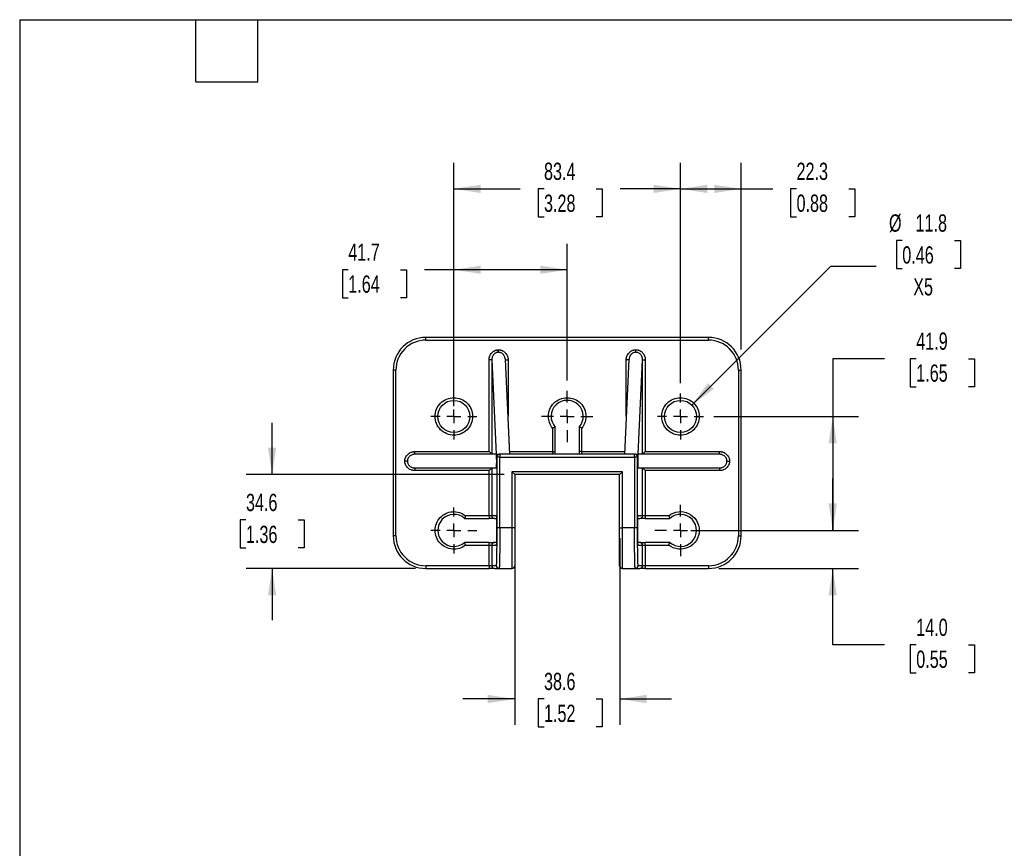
# Model space of a CAD drawing. Header units: millimetres. Extents: x 19 to 819, y 19 to 629.
# Tile 2 of 4: x 19 to 381, y 324 to 629. Entities that reach past the tile are written whole.
import ezdxf

# ---------------------------------------------------------------- set-up
doc = ezdxf.new("R2010")
doc.units = ezdxf.units.MM
doc.header["$LTSCALE"] = 3
doc.linetypes.add('CENTERX2', pattern=[20.32, 12.7, -2.54, 2.54, -2.54])
doc.layers.add('CENTER', color=40, linetype='CENTERX2')
doc.layers.add('DIMENSIONS', color=140, linetype='Continuous', lineweight=25)
doc.layers.add('TEXT', color=140, linetype='Continuous', lineweight=25)
doc.styles.add('SLDTEXTSTYLE0', font='TXT', dxfattribs={"width": 0.7})
doc.dimstyles.new('SLDDIMSTYLE0', dxfattribs={"dimtxt": 6.474023, "dimasz": 9.906, "dimexe": 0, "dimexo": 0.0625, "dimgap": 1.618506, "dimtad": 0, "dimtih": 1, "dimtoh": 1, "dimrnd": 1e-09, "dimzin": 12, "dimdsep": 46, "dimtxsty": 'SLDTEXTSTYLE0', "dimsah": 1, "dimcen": 0.09, "dimadec": 0, "dimazin": 3, "dimtfac": 1, "dimtmove": 0, "dimatfit": 0, "dimfxl": 0, "dimfrac": 2, "dimtolj": 1, "dimtzin": 12, "dimarcsym": 0})
doc.dimstyles.new('SLDDIMSTYLE1', dxfattribs={"dimtxt": 6.474023, "dimasz": 9.906, "dimexe": 0, "dimexo": 0.0625, "dimgap": 1.618506, "dimtad": 0, "dimtih": 1, "dimtoh": 1, "dimrnd": 1e-09, "dimzin": 12, "dimdsep": 46, "dimtxsty": 'SLDTEXTSTYLE0', "dimsah": 1, "dimcen": 0.09, "dimadec": 0, "dimazin": 3, "dimtfac": 1, "dimtofl": 0, "dimtmove": 0, "dimatfit": 3, "dimfxl": 0, "dimfrac": 2, "dimtolj": 1, "dimtzin": 12, "dimarcsym": 0})
doc.dimstyles.new('SLDDIMSTYLE3', dxfattribs={"dimtxt": 6.474023, "dimasz": 9.906, "dimexe": 0, "dimexo": 0.0625, "dimgap": 1.618506, "dimtad": 0, "dimtih": 1, "dimtoh": 1, "dimrnd": 1e-09, "dimzin": 4, "dimdsep": 46, "dimtxsty": 'SLDTEXTSTYLE0', "dimsah": 1, "dimcen": 0.09, "dimadec": 0, "dimazin": 1, "dimtfac": 1, "dimtmove": 0, "dimatfit": 0, "dimfxl": 0, "dimfrac": 2, "dimtolj": 1, "dimtzin": 12, "dimarcsym": 0})
doc.dimstyles.new('SLDDIMSTYLE4', dxfattribs={"dimtxt": 6.474023, "dimasz": 9.906, "dimexe": 0, "dimexo": 0.0625, "dimgap": 1.618506, "dimtad": 0, "dimtih": 1, "dimtoh": 1, "dimrnd": 1e-09, "dimzin": 12, "dimdsep": 46, "dimtxsty": 'SLDTEXTSTYLE0', "dimsah": 1, "dimcen": 0, "dimadec": 0, "dimazin": 3, "dimtfac": 1, "dimtofl": 0, "dimtmove": 0, "dimatfit": 3, "dimfxl": 0, "dimfrac": 2, "dimtolj": 1, "dimtzin": 12, "dimarcsym": 0})

# ---------------------------------------------------------------- blocks, each defined once
blk = doc.blocks.new('_D_9')
at = {"layer": 'DIMENSIONS'}
for p, q in [((201.15, 437.97), (201.15, 369.25)), ((239.77, 437.97), (239.77, 369.25)), ((201.15, 378.78), (182.1, 378.78)), ((211.94, 378.78), (209.77, 378.78)), ((209.77, 378.78), (209.77, 368.49)), ((231.18, 378.78), (233.35, 378.78)), ((233.35, 378.78), (233.35, 368.49)), ((239.77, 378.78), (258.82, 378.78)), ((209.77, 368.49), (211.94, 368.49)), ((233.35, 368.49), (231.18, 368.49))]:
    blk.add_line(p, q, dxfattribs=at)
for points in [[(201.15, 378.78), (191.24, 380.3), (191.24, 377.25)], [(239.77, 378.78), (249.67, 377.25), (249.67, 380.3)]]:
    blk.add_solid(points, dxfattribs=at)
at = {"layer": 'DIMENSIONS', "char_height": 6.35, "attachment_point": 1, "style": 'SLDTEXTSTYLE0'}
for s, insert in [('38.6', (211.94, 388.41)), ('1.52', (211.94, 376.67))]:
    blk.add_mtext(s, dxfattribs=dict(at, insert=insert))
blk = doc.blocks.new('_D_10')
at = {"layer": 'DIMENSIONS'}
for p, q in [((111.91, 461.33), (111.91, 480.38)), ((197.34, 461.33), (102.38, 461.33)), ((102.29, 444.62), (100.11, 444.62)), ((100.11, 444.62), (100.11, 434.33)), ((121.53, 444.62), (123.7, 444.62)), ((123.7, 444.62), (123.7, 434.33)), ((100.11, 434.33), (102.29, 434.33)), ((123.7, 434.33), (121.53, 434.33)), ((164.65, 426.78), (102.38, 426.78)), ((111.91, 426.78), (111.91, 407.73))]:
    blk.add_line(p, q, dxfattribs=at)
for points in [[(111.91, 461.33), (113.43, 471.24), (110.38, 471.24)], [(111.91, 426.78), (110.38, 416.88), (113.43, 416.88)]]:
    blk.add_solid(points, dxfattribs=at)
at = {"layer": 'DIMENSIONS', "char_height": 6.35, "attachment_point": 1, "style": 'SLDTEXTSTYLE0'}
for s, insert in [('34.6', (102.29, 454.25)), ('1.36', (102.29, 442.51))]:
    blk.add_mtext(s, dxfattribs=dict(at, insert=insert))
blk = doc.blocks.new('_D_11')
at = {"layer": 'DIMENSIONS'}
for p, q in [((337.21, 503.95), (318.16, 503.95)), ((318.16, 503.95), (318.16, 482.72)), ((348.88, 503.95), (346.7, 503.95)), ((346.7, 503.95), (346.7, 493.66)), ((368.12, 503.95), (370.29, 503.95)), ((370.29, 503.95), (370.29, 493.66)), ((346.7, 493.66), (348.88, 493.66)), ((370.29, 493.66), (368.12, 493.66)), ((274.39, 482.72), (327.68, 482.72)), ((318.16, 482.72), (318.16, 440.78)), ((265.95, 440.78), (327.68, 440.78))]:
    blk.add_line(p, q, dxfattribs=at)
for points in [[(318.16, 482.72), (316.63, 472.81), (319.68, 472.81)], [(318.16, 440.78), (319.68, 450.69), (316.63, 450.69)]]:
    blk.add_solid(points, dxfattribs=at)
at = {"layer": 'DIMENSIONS', "char_height": 6.35, "attachment_point": 1, "style": 'SLDTEXTSTYLE0'}
for s, insert in [('41.9', (348.88, 513.58)), ('1.65', (348.88, 501.84))]:
    blk.add_mtext(s, dxfattribs=dict(at, insert=insert))
blk = doc.blocks.new('_D_12')
at = {"layer": 'DIMENSIONS'}
for p, q in [((318.16, 440.78), (318.16, 459.83)), ((265.95, 440.78), (327.68, 440.78)), ((276.27, 426.78), (327.68, 426.78)), ((318.16, 398.69), (318.16, 426.78)), ((337.21, 398.69), (318.16, 398.69)), ((348.88, 398.69), (346.7, 398.69)), ((346.7, 398.69), (346.7, 388.4)), ((368.12, 398.69), (370.29, 398.69)), ((370.29, 398.69), (370.29, 388.4)), ((346.7, 388.4), (348.88, 388.4)), ((370.29, 388.4), (368.12, 388.4))]:
    blk.add_line(p, q, dxfattribs=at)
for points in [[(318.16, 440.78), (319.68, 450.69), (316.63, 450.69)], [(318.16, 426.78), (316.63, 416.88), (319.68, 416.88)]]:
    blk.add_solid(points, dxfattribs=at)
at = {"layer": 'DIMENSIONS', "char_height": 6.35, "attachment_point": 1, "style": 'SLDTEXTSTYLE0'}
for s, insert in [('14.0', (348.88, 408.32)), ('0.55', (348.88, 396.58))]:
    blk.add_mtext(s, dxfattribs=dict(at, insert=insert))
blk = doc.blocks.new('_D_13')
at = {"layer": 'DIMENSIONS'}
for p, q in [((178.78, 486.53), (178.78, 575.94)), ((262.14, 494.97), (262.14, 575.94)), ((178.78, 566.42), (203.17, 566.42)), ((211.94, 566.42), (209.77, 566.42)), ((209.77, 566.42), (209.77, 556.13)), ((231.18, 566.42), (233.35, 566.42)), ((233.35, 566.42), (233.35, 556.13)), ((262.14, 566.42), (239.95, 566.42)), ((209.77, 556.13), (211.94, 556.13)), ((233.35, 556.13), (231.18, 556.13))]:
    blk.add_line(p, q, dxfattribs=at)
for points in [[(178.78, 566.42), (188.68, 564.89), (188.68, 567.94)], [(262.14, 566.42), (252.23, 567.94), (252.23, 564.89)]]:
    blk.add_solid(points, dxfattribs=at)
at = {"layer": 'DIMENSIONS', "char_height": 6.35, "attachment_point": 1, "style": 'SLDTEXTSTYLE0'}
for s, insert in [('83.4', (211.94, 576.05)), ('3.28', (211.94, 564.32))]:
    blk.add_mtext(s, dxfattribs=dict(at, insert=insert))
blk = doc.blocks.new('_D_14')
at = {"layer": 'DIMENSIONS'}
for p, q in [((178.78, 486.53), (178.78, 546.2)), ((220.46, 495.97), (220.46, 546.2)), ((139.93, 536.67), (137.76, 536.67)), ((137.76, 536.67), (137.76, 526.38)), ((159.17, 536.67), (161.34, 536.67)), ((161.34, 536.67), (161.34, 526.38)), ((178.78, 536.67), (167.94, 536.67)), ((220.46, 536.67), (178.78, 536.67)), ((137.76, 526.38), (139.93, 526.38)), ((161.34, 526.38), (159.17, 526.38))]:
    blk.add_line(p, q, dxfattribs=at)
for points in [[(178.78, 536.67), (188.68, 535.15), (188.68, 538.2)], [(220.46, 536.67), (210.55, 538.2), (210.55, 535.15)]]:
    blk.add_solid(points, dxfattribs=at)
at = {"layer": 'DIMENSIONS', "char_height": 6.35, "attachment_point": 1, "style": 'SLDTEXTSTYLE0'}
for s, insert in [('41.7', (139.93, 546.31)), ('1.64', (139.93, 534.57))]:
    blk.add_mtext(s, dxfattribs=dict(at, insert=insert))
blk = doc.blocks.new('_D_15')
at = {"layer": 'DIMENSIONS'}
for p, q in [((343.74, 547.4), (341.57, 547.4)), ((341.57, 547.4), (341.57, 537.11)), ((362.98, 547.4), (365.15, 547.4)), ((365.15, 547.4), (365.15, 537.11)), ((266.31, 486.89), (317.42, 538)), ((317.42, 538), (334.09, 538)), ((341.57, 537.11), (343.74, 537.11)), ((365.15, 537.11), (362.98, 537.11))]:
    blk.add_line(p, q, dxfattribs=at)
blk.add_solid([(266.31, 486.89), (274.39, 492.81), (272.24, 494.97)], dxfattribs=at)
at = {"layer": 'DIMENSIONS', "char_height": 6.35, "attachment_point": 1, "style": 'SLDTEXTSTYLE0'}
for s, insert in [('%%c', (338.85, 557.03)), ('11.8', (348.63, 557.03)), ('0.46', (343.74, 545.29)), ('X5', (347.77, 533.56))]:
    blk.add_mtext(s, dxfattribs=dict(at, insert=insert))
blk = doc.blocks.new('_D_16')
at = {"layer": 'DIMENSIONS'}
for p, q in [((262.14, 494.97), (262.14, 575.94)), ((284.46, 507.32), (284.46, 575.94)), ((262.14, 566.42), (284.46, 566.42)), ((284.46, 566.42), (296.07, 566.42)), ((304.84, 566.42), (302.67, 566.42)), ((302.67, 566.42), (302.67, 556.13)), ((324.08, 566.42), (326.25, 566.42)), ((326.25, 566.42), (326.25, 556.13)), ((302.67, 556.13), (304.84, 556.13)), ((326.25, 556.13), (324.08, 556.13))]:
    blk.add_line(p, q, dxfattribs=at)
for points in [[(262.14, 566.42), (272.05, 564.89), (272.05, 567.94)], [(284.46, 566.42), (274.55, 567.94), (274.55, 564.89)]]:
    blk.add_solid(points, dxfattribs=at)
at = {"layer": 'DIMENSIONS', "char_height": 6.35, "attachment_point": 1, "style": 'SLDTEXTSTYLE0'}
for s, insert in [('22.3', (304.84, 576.05)), ('0.88', (304.84, 564.32))]:
    blk.add_mtext(s, dxfattribs=dict(at, insert=insert))
blk = doc.blocks.new('SW_CENTERMARKSYMBOL_3')
at = {"layer": 'CENTER', "color": 0}
for p, q in [((0, 5.08), (0, 8.44)), ((-5.08, 0), (-8.44, 0)), ((0, 0), (-2.54, 0)), ((0, 0), (0, 2.54)), ((0, 0), (0, -2.54)), ((0, 0), (2.54, 0)), ((5.08, 0), (8.44, 0)), ((0, -5.08), (0, -8.44))]:
    blk.add_line(p, q, dxfattribs=at)
blk = doc.blocks.new('SW_CENTERMARKSYMBOL_4')
at = {"layer": 'CENTER', "color": 0}
for p, q in [((0, 5.08), (0, 8.44)), ((-5.08, 0), (-8.44, 0)), ((0, 0), (-2.54, 0)), ((0, 0), (0, 2.54)), ((0, 0), (0, -2.54)), ((0, 0), (2.54, 0)), ((5.08, 0), (8.44, 0)), ((0, -5.08), (0, -8.44))]:
    blk.add_line(p, q, dxfattribs=at)
blk = doc.blocks.new('SW_CENTERMARKSYMBOL_5')
at = {"layer": 'CENTER', "color": 0}
for p, q in [((0, 5.08), (0, 9.44)), ((-5.08, 0), (-9.44, 0)), ((0, 0), (-2.54, 0)), ((0, 0), (0, 2.54)), ((0, 0), (0, -2.54)), ((0, 0), (2.54, 0)), ((5.08, 0), (9.44, 0)), ((0, -5.08), (0, -9.44))]:
    blk.add_line(p, q, dxfattribs=at)
blk = doc.blocks.new('SW_CENTERMARKSYMBOL_6')
at = {"layer": 'CENTER', "color": 0}
for p, q in [((0, 5.08), (0, 8.44)), ((-5.08, 0), (-8.44, 0)), ((0, 0), (-2.54, 0)), ((0, 0), (0, 2.54)), ((0, 0), (0, -2.54)), ((0, 0), (2.54, 0)), ((5.08, 0), (8.44, 0)), ((0, -5.08), (0, -8.44))]:
    blk.add_line(p, q, dxfattribs=at)
blk = doc.blocks.new('SW_CENTERMARKSYMBOL_7')
at = {"layer": 'CENTER', "color": 0}
for p, q in [((0, 5.08), (0, 9.44)), ((-5.08, 0), (-9.44, 0)), ((0, 0), (-2.54, 0)), ((0, 0), (0, 2.54)), ((0, 0), (0, -2.54)), ((0, 0), (2.54, 0)), ((5.08, 0), (9.44, 0)), ((0, -5.08), (0, -9.44))]:
    blk.add_line(p, q, dxfattribs=at)

msp = doc.modelspace()

# ---------------------------------------------------------------- linework, layer by layer
for p, q in [((168.458, 510.784), (168.458, 511.784)), ((272.458, 511.784), (168.458, 511.784)), ((168.458, 510.784), (272.458, 510.784)), ((272.458, 510.784), (272.458, 511.784)), ((195.093, 506.297), (195.047, 507.236)), ((195.22, 506.3), (195.226, 507.24)), ((245.696, 506.3), (245.691, 507.24)), ((191.726, 469.784), (191.726, 503.538)), ((192.726, 503.538), (191.726, 503.538)), ((192.726, 503.538), (194.396, 468.784)), ((192.726, 503.538), (192.726, 468.785)), ((199.398, 468.784), (197.723, 503.636)), ((197.73, 503.494), (198.727, 503.494)), ((198.727, 503.494), (198.727, 482.759)), ((243.193, 503.636), (241.518, 468.784)), ((243.187, 503.494), (242.19, 503.494)), ((242.19, 482.759), (242.19, 503.494)), ((246.521, 468.784), (248.191, 503.538)), ((248.191, 468.785), (248.191, 503.538)), ((248.191, 503.538), (249.191, 503.538)), ((249.191, 503.538), (249.191, 469.784)), ((156.458, 499.784), (156.458, 438.784)), ((157.458, 499.784), (156.458, 499.784)), ((157.458, 438.784), (157.458, 499.784)), ((283.458, 499.784), (283.458, 438.784)), ((283.458, 499.784), (284.458, 499.784)), ((284.458, 438.784), (284.458, 499.784)), ((215.058, 478.42), (215.058, 469.784)), ((216.058, 469.784), (216.058, 478.784)), ((224.858, 478.784), (224.858, 469.784)), ((225.858, 469.784), (225.858, 478.42)), ((164.4, 468.784), (164.4, 469.784)), ((164.4, 469.784), (191.726, 469.784)), ((194.371, 468.784), (164.4, 468.784)), ((192.726, 468.785), (191.726, 469.784)), ((194.396, 468.784), (194.399, 468.742)), ((194.681, 467.784), (194.498, 467.784)), ((194.681, 441.784), (194.681, 467.784)), ((195.681, 467.784), (194.681, 467.784)), ((195.681, 468.784), (195.498, 468.784)), ((245.236, 468.784), (195.681, 468.784)), ((195.681, 468.784), (195.681, 467.784)), ((195.681, 441.784), (195.681, 467.784)), ((195.681, 467.784), (245.236, 467.784)), ((199.35, 469.784), (215.058, 469.784)), ((215.058, 469.784), (215.058, 468.784)), ((215.058, 469.784), (216.058, 469.784)), ((225.858, 469.784), (224.858, 469.784)), ((225.858, 468.784), (225.858, 469.784)), ((225.858, 469.784), (241.566, 469.784)), ((245.236, 467.784), (245.236, 468.784)), ((245.419, 468.784), (245.236, 468.784)), ((245.236, 467.784), (245.236, 441.784)), ((246.236, 467.784), (245.236, 467.784)), ((246.236, 467.784), (246.236, 441.784)), ((246.419, 467.784), (246.236, 467.784)), ((246.518, 468.742), (246.521, 468.784)), ((276.517, 468.784), (246.545, 468.784)), ((248.191, 468.785), (249.191, 469.784)), ((249.191, 469.784), (276.517, 469.784)), ((276.517, 468.784), (276.517, 469.784)), ((161.68, 466.284), (160.727, 466.284)), ((164.4, 463.784), (194.371, 463.784)), ((164.4, 463.784), (164.4, 462.784)), ((192.726, 463.784), (191.726, 462.784)), ((192.726, 463.784), (192.726, 446.184)), ((246.545, 463.784), (276.517, 463.784)), ((248.191, 446.184), (248.191, 463.784)), ((248.191, 463.784), (249.191, 462.784)), ((276.517, 463.784), (276.517, 462.784)), ((279.237, 466.284), (280.19, 466.284)), ((191.726, 462.784), (164.4, 462.784)), ((191.726, 446.184), (191.726, 462.784)), ((240.768, 462.334), (200.148, 462.334)), ((200.148, 462.334), (200.148, 441.784)), ((200.148, 462.334), (201.148, 461.334)), ((201.148, 461.334), (201.148, 441.784)), ((239.768, 461.334), (201.148, 461.334)), ((239.768, 461.334), (240.768, 462.334)), ((239.768, 441.784), (239.768, 461.334)), ((240.768, 441.784), (240.768, 462.334)), ((276.517, 462.784), (249.191, 462.784)), ((249.191, 462.784), (249.191, 446.184)), ((191.726, 446.184), (183.073, 446.184)), ((191.726, 446.184), (191.726, 445.184)), ((192.726, 446.184), (191.726, 446.184)), ((194.377, 446.184), (192.726, 446.184)), ((194.382, 446.09), (194.377, 446.184)), ((248.191, 446.184), (246.539, 446.184)), ((249.191, 446.184), (248.191, 446.184)), ((249.191, 446.184), (249.191, 445.184)), ((257.844, 446.184), (249.191, 446.184)), ((182.708, 445.184), (191.726, 445.184)), ((193.725, 445.184), (194.432, 445.184)), ((246.485, 445.184), (247.191, 445.184)), ((249.191, 445.184), (258.208, 445.184)), ((157.458, 438.784), (156.458, 438.784)), ((195.681, 441.784), (194.681, 441.784)), ((200.148, 441.784), (195.681, 441.784)), ((200.148, 441.784), (200.148, 426.784)), ((201.148, 441.784), (200.148, 441.784)), ((239.768, 441.784), (240.768, 441.784)), ((240.768, 426.784), (240.768, 441.784)), ((245.236, 441.784), (240.768, 441.784)), ((246.236, 441.784), (245.236, 441.784)), ((283.458, 438.784), (284.458, 438.784)), ((191.726, 436.384), (182.708, 436.384)), ((183.073, 435.384), (191.726, 435.384)), ((191.726, 435.384), (191.726, 436.384)), ((191.726, 435.384), (192.726, 435.384)), ((191.726, 427.784), (191.726, 435.384)), ((192.726, 435.384), (192.726, 427.784)), ((192.726, 435.384), (194.377, 435.384)), ((194.432, 436.384), (193.725, 436.384)), ((247.191, 436.384), (246.485, 436.384)), ((246.535, 435.479), (246.539, 435.384)), ((246.539, 435.384), (248.191, 435.384)), ((248.191, 427.784), (248.191, 435.384)), ((248.191, 435.384), (249.191, 435.384)), ((249.191, 435.384), (249.191, 436.384)), ((258.208, 436.384), (249.191, 436.384)), ((249.191, 435.384), (249.191, 427.784)), ((249.191, 435.384), (257.844, 435.384)), ((191.726, 427.784), (168.458, 427.784)), ((168.458, 427.784), (168.458, 426.784)), ((191.726, 427.784), (191.726, 426.784)), ((192.726, 427.784), (191.726, 427.784)), ((194.437, 427.784), (192.726, 427.784)), ((248.191, 427.784), (246.48, 427.784)), ((249.191, 427.784), (248.191, 427.784)), ((249.191, 427.784), (249.191, 426.784)), ((272.458, 427.784), (249.191, 427.784)), ((272.458, 427.784), (272.458, 426.784)), ((168.458, 426.784), (191.726, 426.784)), ((193.725, 426.784), (195.437, 426.784)), ((195.437, 426.784), (200.148, 426.784)), ((240.768, 426.784), (245.48, 426.784)), ((245.48, 426.784), (247.191, 426.784)), ((249.191, 426.784), (272.458, 426.784))]:
    msp.add_line(p, q)
for centre in [(178.778, 482.715), (262.139, 482.715)]:
    msp.add_circle(centre, 5.9)
for centre, radius, start, end in [((168.458, 499.784), 12, 90, 180), ((272.458, 499.784), 12, 0, 90), ((220.458, 482.715), 5.9, 318.22465, 221.77535), ((195.498, 467.784), 1, 90.00436, 180.00436), ((195.681, 467.784), 1, 90.00436, 180.00436), ((245.236, 467.784), 1, 359.99564, 89.99564), ((245.419, 467.784), 1, 359.99564, 89.99564), ((178.778, 440.784), 5.9, 48.22465, 311.77535), ((193.725, 446.184), 1, 179.99564, 269.99564), ((247.191, 446.184), 1, 270.00436, 0.00436), ((262.139, 440.784), 5.9, 228.22465, 131.77535), ((168.458, 438.784), 12, 180, 270), ((272.458, 438.784), 12, 270, 0), ((193.725, 435.384), 1, 90.00436, 180.00436), ((247.191, 435.384), 1, 359.99564, 89.99564), ((193.725, 427.784), 1, 179.99564, 269.99564), ((195.437, 427.784), 1, 179.99564, 269.99564), ((200.148, 427.784), 1, 270, 0), ((240.768, 427.784), 1, 180, 270), ((245.48, 427.784), 1, 270.00436, 0.00436), ((247.191, 427.784), 1, 270.00436, 0.00436)]:
    msp.add_arc(centre, radius, start, end)
for centre, major_axis, ratio, start_param, end_param in [((192.726, 469.784), (0, 1), 0.0174551, 3.1241394, 3.1415927), ((194.371, 466.284), (0, 2.5), 0.0609558, 6.0991202, 6.2831853), ((194.371, 466.284), (0, 2.5), 0.0609558, 3.1415927, 5.35941), ((246.545, 466.284), (0, 2.5), 0.0609558, 0.9237753, 3.1415927), ((246.545, 466.284), (0, 2.5), 0.0609558, 0, 0.1840651), ((248.191, 469.784), (0, 1), 0.0174551, 3.1415927, 3.1590459), ((192.726, 462.784), (0, 1), 0.0174551, 0, 0.0174533), ((248.191, 462.784), (0, 1), 0.0174551, 6.265732, 6.2831853)]:
    msp.add_ellipse(centre, major_axis=major_axis, ratio=ratio, start_param=start_param, end_param=end_param)
for points, knots in [([(168.458, 510.784), (165.541, 510.784), (162.743, 509.625), (158.617, 505.5), (157.458, 502.702), (157.458, 499.784)], [0, 0, 0, 0, 0.5, 0.5, 1, 1, 1, 1]), ([(283.458, 499.784), (283.458, 502.702), (282.299, 505.5), (278.174, 509.625), (275.376, 510.784), (272.458, 510.784)], [0, 0, 0, 0, 0.5, 0.5, 1, 1, 1, 1]), ([(191.726, 503.538), (191.727, 503.603), (191.728, 503.733), (191.743, 503.927), (191.767, 504.12), (191.8, 504.31), (191.842, 504.498), (191.894, 504.685), (192.011, 505.036), (192.243, 505.532), (192.67, 506.11), (193.192, 506.591), (193.691, 506.887), (194.105, 507.057), (194.413, 507.148), (194.727, 507.212), (194.94, 507.228), (195.047, 507.236)], [0, 0, 0, 0, 0.0357219, 0.071182, 0.1064661, 0.1416613, 0.1768552, 0.2121357, 0.2475899, 0.3793591, 0.5097424, 0.6384695, 0.7658366, 0.8248255, 0.8831459, 0.9413517, 1, 1, 1, 1]), ([(195.047, 507.236), (195.077, 507.237), (195.137, 507.239), (195.196, 507.24), (195.226, 507.24)], [0, 0, 0, 0, 0.4999784, 1, 1, 1, 1]), ([(195.226, 507.24), (195.289, 507.238), (195.416, 507.235), (195.604, 507.217), (195.79, 507.19), (195.974, 507.151), (196.157, 507.102), (196.338, 507.042), (196.567, 506.951), (196.84, 506.817), (197.148, 506.624), (197.438, 506.397), (197.795, 506.052), (198.176, 505.553), (198.445, 504.995), (198.593, 504.534), (198.67, 504.193), (198.718, 503.845), (198.724, 503.611), (198.727, 503.494)], [0, 0, 0, 0, 0.0334073, 0.0666, 0.0996868, 0.1327769, 0.16598, 0.1994043, 0.2331561, 0.2961696, 0.3596323, 0.4247494, 0.4903776, 0.6211747, 0.7534813, 0.8152012, 0.8765321, 0.9379679, 1, 1, 1, 1]), ([(242.19, 503.494), (242.191, 503.561), (242.193, 503.695), (242.208, 503.895), (242.233, 504.094), (242.269, 504.29), (242.314, 504.484), (242.369, 504.677), (242.494, 505.04), (242.741, 505.553), (243.122, 506.051), (243.478, 506.396), (243.769, 506.624), (244.077, 506.817), (244.392, 506.972), (244.712, 507.091), (245.033, 507.175), (245.36, 507.228), (245.58, 507.236), (245.691, 507.24)], [0, 0, 0, 0, 0.035532, 0.0708096, 0.1059231, 0.1409643, 0.1760252, 0.211198, 0.2465738, 0.3787883, 0.5096801, 0.5752168, 0.6404266, 0.703797, 0.766904, 0.8257011, 0.8837606, 0.9416647, 1, 1, 1, 1]), ([(245.691, 507.24), (245.754, 507.239), (245.88, 507.238), (246.068, 507.222), (246.254, 507.197), (246.439, 507.161), (246.621, 507.114), (246.802, 507.056), (247.031, 506.968), (247.304, 506.838), (247.612, 506.648), (247.902, 506.425), (248.259, 506.084), (248.64, 505.59), (248.909, 505.035), (249.058, 504.577), (249.134, 504.236), (249.182, 503.889), (249.188, 503.656), (249.191, 503.538)], [0, 0, 0, 0, 0.0335306, 0.0668221, 0.0999836, 0.1331258, 0.1663594, 0.1997941, 0.2335378, 0.2964926, 0.3598514, 0.424832, 0.4903101, 0.6208354, 0.7530166, 0.8147573, 0.8761688, 0.937751, 1, 1, 1, 1]), ([(195.093, 506.297), (195.042, 506.294), (194.942, 506.287), (194.792, 506.264), (194.642, 506.231), (194.495, 506.188), (194.35, 506.135), (194.105, 506.026), (193.77, 505.818), (193.402, 505.466), (193.096, 505.032), (192.911, 504.623), (192.802, 504.247), (192.738, 503.915), (192.73, 503.67), (192.726, 503.538)], [0, 0, 0, 0, 0.0375192, 0.0752178, 0.113131, 0.1512936, 0.1897396, 0.2285025, 0.351289, 0.4820235, 0.6068962, 0.7467879, 0.816329, 0.9007321, 1, 1, 1, 1]), ([(197.659, 504.132), (197.647, 504.185), (197.625, 504.281), (197.587, 504.41), (197.499, 504.672), (197.325, 505.041), (196.996, 505.488), (196.605, 505.846), (196.227, 506.067), (195.918, 506.187), (195.687, 506.25), (195.454, 506.29), (195.298, 506.297), (195.22, 506.3)], [0, 0, 0, 0, 0.0459104, 0.0842062, 0.1148874, 0.2829487, 0.4297729, 0.5859055, 0.7311185, 0.7997287, 0.86732, 0.9340295, 1, 1, 1, 1]), ([(197.719, 503.636), (197.716, 503.705), (197.71, 503.873), (197.678, 504.037), (197.659, 504.132)], [0, 0, 0, 0, 0.4181391, 1, 1, 1, 1]), ([(245.696, 506.3), (245.54, 506.289), (245.224, 506.267), (244.759, 506.106), (244.393, 505.893), (244.118, 505.669), (243.93, 505.479), (243.762, 505.273), (243.613, 505.05), (243.477, 504.798), (243.351, 504.491), (243.235, 504.103), (243.216, 503.802), (243.205, 503.635)], [0, 0, 0, 0, 0.1159236, 0.2349414, 0.3619797, 0.4291402, 0.4987949, 0.5607712, 0.6273793, 0.6986549, 0.7746267, 0.8750724, 1, 1, 1, 1]), ([(248.191, 503.538), (248.19, 503.599), (248.189, 503.717), (248.173, 503.888), (248.151, 504.047), (248.123, 504.193), (248.091, 504.327), (248.056, 504.449), (247.97, 504.708), (247.797, 505.076), (247.471, 505.518), (247.08, 505.87), (246.703, 506.084), (246.394, 506.199), (246.164, 506.258), (245.931, 506.295), (245.775, 506.298), (245.696, 506.3)], [0, 0, 0, 0, 0.0443867, 0.0860249, 0.1249151, 0.1610577, 0.1944535, 0.2251035, 0.2530091, 0.3932636, 0.5184044, 0.6491502, 0.7721541, 0.8298226, 0.8869365, 0.9436199, 1, 1, 1, 1]), ([(171.878, 482.715), (171.878, 484.545), (172.605, 486.3), (175.193, 488.888), (176.948, 489.615), (180.608, 489.615), (182.363, 488.888), (184.951, 486.3), (185.678, 484.545), (185.678, 482.715)], [0, 0, 0, 0, 0.25, 0.25, 0.5, 0.5, 0.75, 0.75, 1, 1, 1, 1]), ([(213.558, 482.715), (213.558, 484.545), (214.285, 486.3), (216.873, 488.888), (218.628, 489.615), (222.288, 489.615), (224.043, 488.888), (226.631, 486.3), (227.358, 484.545), (227.358, 482.715)], [0, 0, 0, 0, 0.25, 0.25, 0.5, 0.5, 0.75, 0.75, 1, 1, 1, 1]), ([(255.239, 482.715), (255.239, 484.545), (255.966, 486.3), (258.554, 488.888), (260.309, 489.615), (263.969, 489.615), (265.724, 488.888), (268.312, 486.3), (269.039, 484.545), (269.039, 482.715)], [0, 0, 0, 0, 0.25, 0.25, 0.5, 0.5, 0.75, 0.75, 1, 1, 1, 1]), ([(185.678, 482.715), (185.678, 480.885), (184.951, 479.13), (182.363, 476.542), (180.608, 475.815), (176.948, 475.815), (175.193, 476.542), (172.605, 479.13), (171.878, 480.885), (171.878, 482.715)], [0, 0, 0, 0, 0.25, 0.25, 0.5, 0.5, 0.75, 0.75, 1, 1, 1, 1]), ([(269.039, 482.715), (269.039, 480.885), (268.312, 479.13), (265.724, 476.542), (263.969, 475.815), (260.309, 475.815), (258.554, 476.542), (255.966, 479.13), (255.239, 480.885), (255.239, 482.715)], [0, 0, 0, 0, 0.25, 0.25, 0.5, 0.5, 0.75, 0.75, 1, 1, 1, 1]), ([(216.058, 478.784), (216.058, 478.784), (216.056, 478.783), (216.042, 478.778), (216.019, 478.769), (215.986, 478.756), (215.944, 478.74), (215.891, 478.721), (215.828, 478.697), (215.739, 478.664), (215.61, 478.617), (215.455, 478.561), (215.268, 478.493), (215.141, 478.448), (215.058, 478.42)], [0, 0, 0, 0, 0.0578304, 0.1168552, 0.1771516, 0.238792, 0.3018443, 0.3663716, 0.4324331, 0.5000839, 0.616428, 0.7497136, 0.8391802, 1, 1, 1, 1]), ([(225.858, 478.42), (225.826, 478.431), (225.763, 478.453), (225.673, 478.484), (225.589, 478.514), (225.512, 478.541), (225.442, 478.566), (225.38, 478.588), (225.324, 478.609), (225.275, 478.628), (225.232, 478.644), (225.194, 478.658), (225.121, 478.686), (225.023, 478.722), (224.927, 478.757), (224.869, 478.78), (224.862, 478.783), (224.858, 478.784)], [0, 0, 0, 0, 0.06325213, 0.12295327, 0.17910368, 0.23170379, 0.28075421, 0.32625579, 0.36820971, 0.40661756, 0.44148153, 0.47280467, 0.50059127, 0.63409882, 0.76149782, 0.88327798, 1, 1, 1, 1]), ([(160.727, 466.284), (160.728, 466.348), (160.73, 466.474), (160.746, 466.662), (160.773, 466.848), (160.809, 467.032), (160.857, 467.215), (160.915, 467.395), (161.046, 467.738), (161.309, 468.223), (161.788, 468.778), (162.371, 469.233), (162.92, 469.502), (163.374, 469.651), (163.71, 469.728), (164.053, 469.776), (164.284, 469.781), (164.4, 469.784)], [0, 0, 0, 0, 0.0337171, 0.0672029, 0.1005642, 0.1339088, 0.1673449, 0.2009798, 0.2349187, 0.3629937, 0.492348, 0.6228635, 0.754638, 0.8160662, 0.8770987, 0.9382421, 1, 1, 1, 1]), ([(164.4, 468.784), (164.345, 468.784), (164.238, 468.782), (164.084, 468.769), (163.942, 468.75), (163.811, 468.726), (163.691, 468.699), (163.584, 468.67), (163.487, 468.64), (163.246, 468.557), (162.892, 468.386), (162.457, 468.059), (162.111, 467.667), (161.898, 467.29), (161.784, 466.982), (161.724, 466.752), (161.687, 466.519), (161.682, 466.362), (161.68, 466.284)], [0, 0, 0, 0, 0.0404074, 0.078197, 0.1133687, 0.1459228, 0.1758592, 0.2031782, 0.2278802, 0.2499656, 0.3900968, 0.5144385, 0.6460623, 0.7697983, 0.8281999, 0.8859711, 0.9432056, 1, 1, 1, 1]), ([(194.396, 468.784), (194.4, 468.784), (194.407, 468.784), (194.428, 468.785), (194.451, 468.784), (194.491, 468.784), (194.557, 468.784), (194.673, 468.784), (194.816, 468.784), (194.981, 468.784), (195.15, 468.784), (195.314, 468.784), (195.439, 468.784), (195.498, 468.784)], [0, 0, 0, 0, 0.0805936, 0.1499285, 0.2080046, 0.2548221, 0.3901169, 0.5087438, 0.6420323, 0.7596726, 0.8477793, 0.9278519, 1, 1, 1, 1]), ([(194.493, 467.791), (194.489, 467.872), (194.493, 467.952), (194.503, 468.098), (194.509, 468.163), (194.519, 468.334), (194.512, 468.417), (194.482, 468.549), (194.461, 468.6), (194.423, 468.685), (194.407, 468.718), (194.399, 468.742)], [0, 0, 0, 0, 0.125, 0.125, 0.25, 0.25, 0.5, 0.5, 0.75, 0.75, 1, 1, 1, 1]), ([(216.058, 468.784), (216.058, 468.871), (216.058, 469.176), (216.058, 469.531), (216.058, 469.784)], [0, 0, 0, 0, 0.2838961, 1, 1, 1, 1]), ([(224.858, 469.784), (224.858, 469.531), (224.858, 469.176), (224.858, 468.871), (224.858, 468.784)], [0, 0, 0, 0, 0.7161176, 1, 1, 1, 1]), ([(245.419, 468.784), (245.454, 468.784), (245.527, 468.784), (245.629, 468.784), (245.729, 468.784), (245.825, 468.784), (245.952, 468.784), (246.101, 468.784), (246.244, 468.784), (246.36, 468.784), (246.438, 468.784), (246.497, 468.785), (246.512, 468.784), (246.521, 468.784)], [0, 0, 0, 0, 0.0423558, 0.0875475, 0.1356034, 0.1865469, 0.2403977, 0.3580236, 0.4913117, 0.6099181, 0.7452068, 0.8500852, 1, 1, 1, 1]), ([(246.518, 468.742), (246.51, 468.718), (246.493, 468.685), (246.456, 468.6), (246.435, 468.549), (246.405, 468.416), (246.398, 468.334), (246.407, 468.162), (246.413, 468.097), (246.424, 467.952), (246.428, 467.872), (246.424, 467.791)], [0, 0, 0, 0, 0.25, 0.25, 0.5, 0.5, 0.75, 0.75, 0.875, 0.875, 1, 1, 1, 1]), ([(276.517, 469.784), (276.583, 469.783), (276.716, 469.782), (276.913, 469.766), (277.109, 469.741), (277.302, 469.706), (277.493, 469.661), (277.683, 469.605), (278.04, 469.481), (278.546, 469.233), (279.129, 468.779), (279.608, 468.223), (279.893, 467.697), (280.05, 467.262), (280.13, 466.942), (280.181, 466.615), (280.187, 466.395), (280.19, 466.284)], [0, 0, 0, 0, 0.0353781, 0.0704943, 0.1054411, 0.1403125, 0.175203, 0.2102069, 0.2454179, 0.3770991, 0.5077099, 0.6369726, 0.7651411, 0.8242802, 0.882752, 0.9411324, 1, 1, 1, 1]), ([(279.237, 466.284), (279.236, 466.336), (279.234, 466.44), (279.217, 466.596), (279.191, 466.751), (279.154, 466.904), (279.106, 467.056), (279.005, 467.313), (278.806, 467.667), (278.459, 468.058), (278.025, 468.386), (277.618, 468.582), (277.243, 468.699), (276.908, 468.769), (276.656, 468.779), (276.517, 468.784)], [0, 0, 0, 0, 0.037826, 0.0758352, 0.1140564, 0.1525183, 0.1912486, 0.2302747, 0.3540014, 0.4856536, 0.6099854, 0.7501463, 0.814829, 0.8981162, 1, 1, 1, 1]), ([(164.4, 462.784), (164.333, 462.785), (164.201, 462.787), (164.004, 462.803), (163.808, 462.828), (163.615, 462.863), (163.423, 462.908), (163.234, 462.963), (162.876, 463.088), (162.371, 463.336), (161.788, 463.79), (161.309, 464.346), (161.024, 464.872), (160.867, 465.306), (160.786, 465.627), (160.736, 465.954), (160.73, 466.174), (160.727, 466.284)], [0, 0, 0, 0, 0.0353781, 0.0704943, 0.1054411, 0.1403125, 0.175203, 0.2102069, 0.2454179, 0.3770991, 0.5077099, 0.6369726, 0.7651411, 0.8242802, 0.882752, 0.9411324, 1, 1, 1, 1]), ([(161.68, 466.284), (161.681, 466.233), (161.683, 466.129), (161.699, 465.973), (161.726, 465.818), (161.763, 465.664), (161.811, 465.512), (161.912, 465.255), (162.111, 464.902), (162.457, 464.51), (162.892, 464.183), (163.299, 463.986), (163.674, 463.87), (164.008, 463.8), (164.261, 463.79), (164.4, 463.784)], [0, 0, 0, 0, 0.037826, 0.0758352, 0.1140564, 0.1525183, 0.1912486, 0.2302747, 0.3540014, 0.4856536, 0.6099854, 0.7501463, 0.814829, 0.8981162, 1, 1, 1, 1]), ([(276.517, 463.784), (276.572, 463.785), (276.679, 463.787), (276.833, 463.8), (276.975, 463.819), (277.106, 463.843), (277.225, 463.87), (277.333, 463.899), (277.43, 463.929), (277.67, 464.012), (278.025, 464.183), (278.459, 464.51), (278.806, 464.902), (279.018, 465.279), (279.133, 465.587), (279.193, 465.817), (279.23, 466.05), (279.234, 466.207), (279.237, 466.284)], [0, 0, 0, 0, 0.0404074, 0.078197, 0.1133687, 0.1459228, 0.1758592, 0.2031782, 0.2278802, 0.2499656, 0.3900968, 0.5144385, 0.6460623, 0.7697983, 0.8281999, 0.8859711, 0.9432056, 1, 1, 1, 1]), ([(280.19, 466.284), (280.189, 466.221), (280.187, 466.095), (280.17, 465.907), (280.144, 465.721), (280.107, 465.536), (280.06, 465.354), (280.002, 465.173), (279.87, 464.83), (279.608, 464.346), (279.129, 463.79), (278.546, 463.336), (277.996, 463.067), (277.542, 462.918), (277.206, 462.841), (276.864, 462.793), (276.633, 462.787), (276.517, 462.784)], [0, 0, 0, 0, 0.0337171, 0.0672029, 0.1005642, 0.1339088, 0.1673449, 0.2009798, 0.2349187, 0.3629937, 0.492348, 0.6228635, 0.754638, 0.8160662, 0.8770987, 0.9382421, 1, 1, 1, 1]), ([(183.073, 435.384), (181.712, 434.301), (179.991, 433.773), (176.522, 434.036), (174.9, 434.818), (172.535, 437.369), (171.878, 439.045), (171.878, 442.524), (172.535, 444.2), (174.9, 446.751), (176.522, 447.533), (179.991, 447.796), (181.712, 447.267), (183.073, 446.184)], [0, 0, 0, 0, 0.1666667, 0.1666667, 0.3333333, 0.3333333, 0.5, 0.5, 0.6666667, 0.6666667, 0.8333333, 0.8333333, 1, 1, 1, 1]), ([(183.073, 446.184), (183.062, 446.152), (183.04, 446.089), (183.008, 445.999), (182.979, 445.915), (182.952, 445.838), (182.927, 445.768), (182.904, 445.706), (182.884, 445.65), (182.865, 445.601), (182.849, 445.558), (182.835, 445.52), (182.807, 445.447), (182.771, 445.349), (182.735, 445.253), (182.713, 445.195), (182.71, 445.188), (182.708, 445.184)], [0, 0, 0, 0, 0.0632521, 0.1229533, 0.1791037, 0.2317038, 0.2807542, 0.3262558, 0.3682097, 0.4066176, 0.4414815, 0.4728047, 0.5005913, 0.6340988, 0.7614978, 0.883278, 1, 1, 1, 1]), ([(194.377, 446.184), (194.39, 446.184), (194.402, 446.044), (194.425, 445.503), (194.435, 445.103), (194.453, 444.103), (194.46, 443.504), (194.469, 442.198), (194.472, 441.491), (194.472, 440.784)], [0, 0, 0, 0, 0.25, 0.25, 0.5, 0.5, 0.75, 0.75, 1, 1, 1, 1]), ([(246.539, 435.384), (246.538, 435.385), (246.536, 435.387), (246.532, 435.401), (246.528, 435.423), (246.524, 435.453), (246.52, 435.493), (246.517, 435.542), (246.511, 435.636), (246.502, 435.806), (246.492, 436.096), (246.483, 436.439), (246.475, 436.82), (246.466, 437.385), (246.455, 438.241), (246.447, 439.455), (246.444, 440.784), (246.447, 442.114), (246.455, 443.327), (246.466, 444.183), (246.475, 444.749), (246.484, 445.198), (246.497, 445.642), (246.51, 445.924), (246.519, 446.067), (246.526, 446.135), (246.533, 446.177), (246.537, 446.182), (246.539, 446.184)], [0, 0, 0, 0, 0.0129716, 0.0258915, 0.0387809, 0.0516613, 0.0645541, 0.0774805, 0.0904618, 0.1287398, 0.1667547, 0.205063, 0.2384625, 0.2718922, 0.3442762, 0.420983, 0.5000493, 0.5791156, 0.6558225, 0.7282064, 0.7616055, 0.7950357, 0.8522746, 0.9095504, 0.9322125, 0.9547649, 0.9773226, 1, 1, 1, 1]), ([(257.844, 446.184), (258.86, 446.992), (260.083, 447.498), (262.663, 447.786), (263.968, 447.563), (266.306, 446.435), (267.292, 445.553), (268.673, 443.354), (269.039, 442.082), (269.039, 440.784)], [0, 0, 0, 0, 0.25, 0.25, 0.5, 0.5, 0.75, 0.75, 1, 1, 1, 1]), ([(257.844, 446.184), (257.855, 446.152), (257.877, 446.089), (257.911, 445.994), (257.945, 445.901), (257.988, 445.778), (258.039, 445.635), (258.097, 445.48), (258.144, 445.354), (258.177, 445.268), (258.196, 445.217), (258.206, 445.19), (258.208, 445.186), (258.208, 445.184)], [0, 0, 0, 0, 0.0627043, 0.125377, 0.1880176, 0.2506269, 0.377721, 0.5002747, 0.6308081, 0.7499068, 0.8349741, 0.9182697, 1, 1, 1, 1]), ([(193.725, 445.184), (193.716, 445.184), (193.501, 445.184), (192.753, 445.184), (192.25, 445.184), (191.726, 445.184)], [0, 0, 0, 0, 0.5, 0.5, 1, 1, 1, 1]), ([(249.191, 445.184), (248.667, 445.184), (248.163, 445.184), (247.415, 445.184), (247.201, 445.184), (247.191, 445.184)], [0, 0, 0, 0, 0.5, 0.5, 1, 1, 1, 1]), ([(157.458, 438.784), (157.458, 435.867), (158.617, 433.069), (162.743, 428.943), (165.541, 427.784), (168.458, 427.784)], [0, 0, 0, 0, 0.5, 0.5, 1, 1, 1, 1]), ([(194.472, 440.784), (194.472, 440.077), (194.469, 439.371), (194.46, 438.065), (194.453, 437.466), (194.435, 436.466), (194.425, 436.066), (194.402, 435.525), (194.39, 435.384), (194.377, 435.384)], [0, 0, 0, 0, 0.25, 0.25, 0.5, 0.5, 0.75, 0.75, 1, 1, 1, 1]), ([(194.437, 427.784), (194.439, 427.785), (194.443, 427.787), (194.449, 427.802), (194.456, 427.826), (194.462, 427.859), (194.469, 427.902), (194.475, 427.955), (194.487, 428.072), (194.504, 428.308), (194.527, 428.753), (194.549, 429.332), (194.578, 430.294), (194.611, 431.814), (194.637, 433.687), (194.654, 435.333), (194.664, 436.605), (194.672, 437.91), (194.676, 439), (194.679, 439.869), (194.68, 440.505), (194.681, 441.144), (194.681, 441.571), (194.681, 441.784)], [0, 0, 0, 0, 0.0166793, 0.0333311, 0.0499667, 0.0665975, 0.083235, 0.0998906, 0.1165755, 0.1783306, 0.2401093, 0.3044376, 0.3687892, 0.5000276, 0.631262, 0.6955847, 0.7599307, 0.8216778, 0.8834485, 0.9126126, 0.9417185, 0.9708272, 1, 1, 1, 1]), ([(195.681, 441.784), (195.681, 441.656), (195.681, 441.399), (195.681, 441.013), (195.68, 440.626), (195.68, 440.238), (195.679, 439.85), (195.678, 439.461), (195.677, 439.073), (195.676, 438.685), (195.674, 438.298), (195.672, 437.911), (195.671, 437.526), (195.669, 437.142), (195.667, 436.761), (195.664, 436.381), (195.662, 436.004), (195.659, 435.63), (195.656, 435.259), (195.653, 434.892), (195.65, 434.528), (195.647, 434.168), (195.643, 433.813), (195.64, 433.463), (195.636, 433.118), (195.632, 432.779), (195.628, 432.445), (195.623, 432.118), (195.619, 431.797), (195.614, 431.483), (195.609, 431.181), (195.604, 430.886), (195.599, 430.595), (195.594, 430.302), (195.588, 430.007), (195.581, 429.712), (195.574, 429.419), (195.567, 429.13), (195.559, 428.847), (195.551, 428.572), (195.543, 428.307), (195.534, 428.054), (195.525, 427.817), (195.515, 427.597), (195.505, 427.397), (195.495, 427.22), (195.484, 427.069), (195.473, 426.946), (195.461, 426.855), (195.449, 426.796), (195.441, 426.788), (195.437, 426.784)], [0, 0, 0, 0, 0.0163284, 0.032722, 0.0491808, 0.0657047, 0.0822938, 0.098948, 0.1156675, 0.1324521, 0.1493018, 0.1662168, 0.1831969, 0.2002423, 0.2173528, 0.2345285, 0.2517694, 0.2690755, 0.2864468, 0.3038833, 0.321385, 0.3389519, 0.3565841, 0.3742814, 0.392044, 0.4098717, 0.4277647, 0.4457229, 0.4637464, 0.481835, 0.4999889, 0.517405, 0.5356195, 0.5546324, 0.5744437, 0.5950534, 0.6164615, 0.6386679, 0.6616727, 0.6854759, 0.7100774, 0.7354773, 0.7616755, 0.788672, 0.8164669, 0.84506, 0.8744515, 0.9046412, 0.9356292, 0.9674155, 1, 1, 1, 1]), ([(201.148, 441.784), (201.148, 441.662), (201.148, 441.418), (201.148, 441.052), (201.148, 440.687), (201.148, 440.323), (201.148, 439.96), (201.148, 439.598), (201.148, 438.911), (201.148, 437.91), (201.148, 436.605), (201.148, 435.333), (201.148, 433.687), (201.148, 431.814), (201.148, 430.294), (201.148, 429.332), (201.148, 428.753), (201.148, 428.308), (201.148, 428.052), (201.148, 427.911), (201.148, 427.838), (201.148, 427.793), (201.148, 427.787), (201.148, 427.784)], [0, 0, 0, 0, 0.016678, 0.0333284, 0.0499627, 0.0665923, 0.0832286, 0.099883, 0.1165669, 0.1783178, 0.2400927, 0.3044178, 0.3687669, 0.5000034, 0.6312398, 0.6955649, 0.7599141, 0.821665, 0.8834399, 0.912606, 0.9417139, 0.9708248, 1, 1, 1, 1]), ([(239.768, 427.784), (239.768, 427.785), (239.768, 427.787), (239.768, 427.802), (239.768, 427.826), (239.768, 427.859), (239.768, 427.902), (239.768, 427.955), (239.768, 428.072), (239.768, 428.308), (239.768, 428.753), (239.768, 429.332), (239.768, 430.294), (239.768, 431.814), (239.768, 433.687), (239.768, 435.333), (239.768, 436.605), (239.768, 437.91), (239.768, 439), (239.768, 439.869), (239.768, 440.505), (239.768, 441.144), (239.768, 441.571), (239.768, 441.784)], [0, 0, 0, 0, 0.016678, 0.0333284, 0.0499627, 0.0665923, 0.0832286, 0.099883, 0.1165669, 0.1783178, 0.2400927, 0.3044178, 0.3687669, 0.5000034, 0.6312398, 0.6955649, 0.7599141, 0.821665, 0.8834399, 0.912606, 0.9417139, 0.9708248, 1, 1, 1, 1]), ([(245.48, 426.784), (245.478, 426.785), (245.474, 426.787), (245.468, 426.802), (245.462, 426.826), (245.456, 426.859), (245.45, 426.901), (245.444, 426.951), (245.438, 427.008), (245.433, 427.073), (245.427, 427.146), (245.422, 427.225), (245.417, 427.31), (245.411, 427.402), (245.406, 427.499), (245.401, 427.602), (245.397, 427.709), (245.392, 427.822), (245.387, 427.938), (245.383, 428.059), (245.378, 428.184), (245.374, 428.312), (245.369, 428.443), (245.365, 428.576), (245.361, 428.713), (245.357, 428.852), (245.353, 428.992), (245.35, 429.135), (245.346, 429.279), (245.342, 429.424), (245.339, 429.57), (245.335, 429.716), (245.332, 429.864), (245.329, 430.011), (245.326, 430.159), (245.323, 430.306), (245.32, 430.453), (245.317, 430.6), (245.315, 430.745), (245.312, 430.89), (245.31, 431.034), (245.305, 431.323), (245.298, 431.771), (245.289, 432.397), (245.282, 433.046), (245.274, 433.715), (245.268, 434.404), (245.261, 435.108), (245.256, 435.826), (245.251, 436.555), (245.247, 437.293), (245.244, 438.037), (245.241, 438.786), (245.239, 439.537), (245.237, 440.288), (245.236, 441.037), (245.236, 441.536), (245.236, 441.784)], [0, 0, 0, 0, 0.0163932, 0.0325868, 0.0485808, 0.0643752, 0.07997, 0.0953653, 0.1105609, 0.125557, 0.1403534, 0.1549503, 0.1693476, 0.1835453, 0.1975433, 0.2113418, 0.2249408, 0.2383401, 0.2515398, 0.2645399, 0.2773405, 0.2899414, 0.3023427, 0.3145445, 0.3265467, 0.3383492, 0.3499522, 0.3613556, 0.3725593, 0.3835635, 0.3943681, 0.4049731, 0.4153785, 0.4255843, 0.4355905, 0.4453971, 0.4550042, 0.4644116, 0.4736194, 0.4826276, 0.4914363, 0.5000453, 0.5350805, 0.5698721, 0.6044201, 0.6387245, 0.6727852, 0.7066025, 0.7401761, 0.7735063, 0.8065929, 0.839436, 0.8720357, 0.9043919, 0.9365047, 0.968374, 1, 1, 1, 1]), ([(246.236, 441.784), (246.236, 441.662), (246.236, 441.418), (246.236, 441.052), (246.236, 440.687), (246.237, 440.323), (246.238, 439.96), (246.239, 439.598), (246.241, 438.911), (246.245, 437.91), (246.253, 436.605), (246.263, 435.333), (246.279, 433.687), (246.306, 431.814), (246.339, 430.294), (246.367, 429.332), (246.39, 428.753), (246.412, 428.308), (246.431, 428.052), (246.447, 427.911), (246.458, 427.838), (246.469, 427.793), (246.476, 427.787), (246.48, 427.784)], [0, 0, 0, 0, 0.01667677, 0.033326, 0.04995909, 0.06658743, 0.08322247, 0.09987559, 0.11655819, 0.17830479, 0.24007604, 0.30439791, 0.36874469, 0.49997907, 0.63121755, 0.69554504, 0.75989744, 0.82165198, 0.88343117, 0.9125995, 0.94170963, 0.97082274, 1, 1, 1, 1]), ([(269.039, 440.784), (269.039, 439.486), (268.673, 438.214), (267.292, 436.016), (266.306, 435.134), (263.968, 434.006), (262.663, 433.783), (260.083, 434.071), (258.86, 434.576), (257.844, 435.384)], [0, 0, 0, 0, 0.25, 0.25, 0.5, 0.5, 0.75, 0.75, 1, 1, 1, 1]), ([(272.458, 427.784), (275.376, 427.784), (278.174, 428.943), (282.299, 433.069), (283.458, 435.867), (283.458, 438.784)], [0, 0, 0, 0, 0.5, 0.5, 1, 1, 1, 1]), ([(183.073, 435.384), (183.062, 435.416), (183.039, 435.48), (183.005, 435.575), (182.972, 435.668), (182.929, 435.791), (182.877, 435.935), (182.819, 436.091), (182.77, 436.222), (182.733, 436.317), (182.712, 436.374), (182.71, 436.381), (182.708, 436.384)], [0, 0, 0, 0, 0.06273, 0.1254279, 0.1880935, 0.2507275, 0.3800155, 0.5004512, 0.6365423, 0.7647878, 0.8857519, 1, 1, 1, 1]), ([(191.726, 436.384), (192.25, 436.384), (192.753, 436.384), (193.501, 436.384), (193.716, 436.384), (193.725, 436.384)], [0, 0, 0, 0, 0.5, 0.5, 1, 1, 1, 1]), ([(247.191, 436.384), (247.201, 436.384), (247.415, 436.384), (248.163, 436.384), (248.667, 436.384), (249.191, 436.384)], [0, 0, 0, 0, 0.5, 0.5, 1, 1, 1, 1]), ([(257.844, 435.384), (257.855, 435.416), (257.875, 435.475), (257.904, 435.556), (257.928, 435.625), (257.948, 435.68), (257.964, 435.724), (257.996, 435.812), (258.041, 435.936), (258.098, 436.092), (258.146, 436.22), (258.181, 436.315), (258.204, 436.374), (258.207, 436.381), (258.208, 436.384)], [0, 0, 0, 0, 0.06167162, 0.11539247, 0.16116083, 0.19897527, 0.2288347, 0.2507384, 0.38402071, 0.50044315, 0.63399456, 0.76143279, 0.88324765, 1, 1, 1, 1]), ([(193.725, 426.784), (193.716, 426.784), (193.501, 426.784), (192.753, 426.784), (192.25, 426.784), (191.726, 426.784)], [0, 0, 0, 0, 0.5, 0.5, 1, 1, 1, 1]), ([(249.191, 426.784), (248.667, 426.784), (248.163, 426.784), (247.415, 426.784), (247.201, 426.784), (247.191, 426.784)], [0, 0, 0, 0, 0.5, 0.5, 1, 1, 1, 1])]:
    msp.add_open_spline(points, degree=3, knots=knots)
for points in [[(195.205, 506.3), (195.168, 506.3), (195.13, 506.299), (195.093, 506.297)], [(195.22, 506.3), (195.215, 506.3), (195.21, 506.3), (195.205, 506.3)], [(215.058, 478.42), (214.087, 479.641), (213.558, 481.155), (213.558, 482.715)], [(227.358, 482.715), (227.358, 481.155), (226.83, 479.641), (225.858, 478.42)], [(194.493, 467.791), (194.495, 467.787), (194.496, 467.784), (194.498, 467.784)], [(246.419, 467.784), (246.42, 467.784), (246.422, 467.787), (246.424, 467.791)]]:
    msp.add_open_spline(points, degree=3)
at = {"layer": 'TEXT'}
for p, q in [((19.05, 628.65), (819.15, 628.65)), ((19.05, 628.65), (19.05, 19.05)), ((83.82, 605.79), (83.82, 628.65)), ((106.68, 605.79), (106.68, 628.65)), ((83.82, 605.79), (106.68, 605.79))]:
    msp.add_line(p, q, dxfattribs=at)

# ---------------------------------------------------------------- block references
at = {"layer": 'CENTER'}
for name, p in [('SW_CENTERMARKSYMBOL_3', (178.778, 482.715)), ('SW_CENTERMARKSYMBOL_7', (220.458, 482.715)), ('SW_CENTERMARKSYMBOL_4', (262.139, 482.715)), ('SW_CENTERMARKSYMBOL_6', (178.778, 440.784)), ('SW_CENTERMARKSYMBOL_5', (262.139, 440.784))]:
    msp.add_blockref(name, p, dxfattribs=at)

# ---------------------------------------------------------------- dimensions: what is measured, and where the dimension line sits
at = {"layer": 'DIMENSIONS'}
for base, p1, p2, dimstyle, picture, middle in [((262.139, 566.419), (178.778, 482.715), (262.139, 491.155), 'SLDDIMSTYLE1', '_D_13', (221.559, 566.419)), ((284.458, 566.419), (262.139, 491.155), (284.458, 499.784), 'SLDDIMSTYLE0', '_D_16', (314.459, 566.419)), ((220.458, 536.673), (178.778, 482.715), (220.458, 492.155), 'SLDDIMSTYLE1', '_D_14', (149.549, 536.673)), ((239.768, 378.779), (201.148, 441.784), (239.768, 441.784), 'SLDDIMSTYLE0', '_D_9', (221.559, 378.779))]:
    dim = msp.add_linear_dim(base=base, p1=p1, p2=p2, dimstyle=dimstyle, dxfattribs=at)
    dim.commit()
    dim.dimension.update_dxf_attribs({"geometry": picture, "text_midpoint": middle, "dimtype": 160})
dim = msp.add_diameter_dim_2p(p1=(257.967, 478.543), p2=(266.311, 486.887), text='<>\\PX5', dimstyle='SLDDIMSTYLE4', dxfattribs=at)
dim.commit()
dim.dimension.update_dxf_attribs({"geometry": '_D_15', "text_midpoint": (353.358, 541.342), "dimtype": 163})
for base, p1, p2, dimstyle, picture, middle in [((318.157, 440.784), (270.579, 482.715), (262.139, 440.784), 'SLDDIMSTYLE1', '_D_11', (318.157, 503.947)), ((111.907, 426.784), (201.148, 461.334), (168.458, 426.784), 'SLDDIMSTYLE0', '_D_10', (111.907, 444.618)), ((318.157, 426.784), (262.139, 440.784), (272.458, 426.784), 'SLDDIMSTYLE3', '_D_12', (318.157, 398.687))]:
    dim = msp.add_linear_dim(base=base, p1=p1, p2=p2, angle=90, dimstyle=dimstyle, dxfattribs=at)
    dim.commit()
    dim.dimension.update_dxf_attribs({"geometry": picture, "text_midpoint": middle, "dimtype": 160})

doc.saveas('drawing.dxf')
